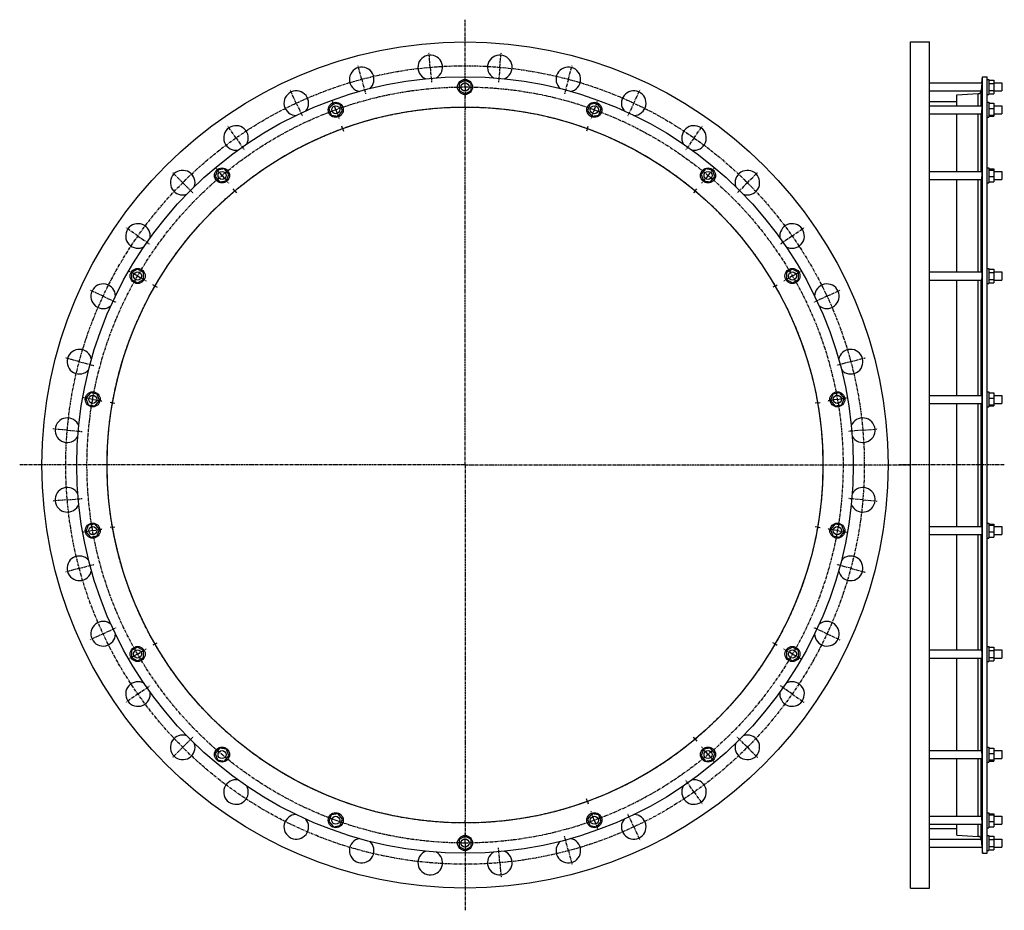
# Model space of a CAD drawing. Header units: millimetres. Extents: x -1738 to 223, y -769 to 1004.
import ezdxf

# ---------------------------------------------------------------- set-up
doc = ezdxf.new("R2010")
doc.units = ezdxf.units.MM
doc.header["$LTSCALE"] = 16.335
doc.linetypes.add('CENTER', pattern=[0.6, 0.375, -0.075, 0.075, -0.075])
doc.layers.get('0').update_dxf_attribs({"linetype": 'CONTINUOUS'})
for name, color, linetype in [('AXES', 7, 'CONTINUOUS'), ('DEFAULT_1', 7, 'CENTER'), ('ROUNDS', 7, 'CONTINUOUS')]:
    doc.layers.add(name, color=color, linetype=linetype)

msp = doc.modelspace()

# ---------------------------------------------------------------- linework, layer by layer
at = {"color": 7, "linetype": 'Continuous'}
for p, q in [((35.8088205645, -724.8355846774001), (35.8088205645, 960.1644153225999)), ((35.8088205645, 960.1644153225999), (73.8088205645, 960.1644153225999)), ((73.8088205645, -724.8355846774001), (73.8088205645, 960.1644153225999)), ((-850.9661004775, 884.2708217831), (-862.9661004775, 877.3426185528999)), ((-838.9661004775, 877.3426185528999), (-850.9661004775, 884.2708217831)), ((179.3088205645, -655.3855846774), (179.3088205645, 890.7144153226)), ((179.3088205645, 890.7144153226), (188.8088205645, 890.7144153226)), ((188.8088205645, -655.3855846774), (188.8088205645, 890.7144153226)), ((188.8088205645, 885.4144153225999), (191.8088205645, 885.4144153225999)), ((191.8088205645, 885.4144153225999), (191.8088205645, 855.4144153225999)), ((191.8088205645, 884.2708217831), (201.8088205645, 884.2708217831)), ((201.8088205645, 884.2708217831), (201.8088205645, 856.558008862)), ((-862.9661004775, 877.3426185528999), (-862.9661004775, 863.4862120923)), ((-862.9661004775, 863.4862120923), (-850.9661004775, 856.558008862)), ((-850.9661004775, 856.558008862), (-838.9661004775, 863.4862120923)), ((-838.9661004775, 863.4862120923), (-838.9661004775, 877.3426185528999)), ((191.8088205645, 877.3426185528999), (201.8088205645, 877.3426185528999)), ((191.8088205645, 863.4862120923), (201.8088205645, 863.4862120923)), ((128.3088205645, 833.0180356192), (128.3088205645, 854.5144153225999)), ((188.8088205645, 855.4144153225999), (191.8088205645, 855.4144153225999)), ((191.8088205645, 856.558008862), (201.8088205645, 856.558008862)), ((-1113.1609334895, 838.0387985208), (-1122.0676598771, 827.4241753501)), ((-1122.0676598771, 827.4241753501), (-1117.3284897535, 814.4034124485)), ((-1099.5150369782, 835.6326587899), (-1113.1609334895, 838.0387985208)), ((-1094.7758668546, 822.6118958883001), (-1099.5150369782, 835.6326587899)), ((-602.4171639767, 835.6326587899), (-607.1563341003, 822.6118958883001)), ((-588.7712674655, 838.0387985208), (-602.4171639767, 835.6326587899)), ((-579.8645410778, 827.4241753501), (-588.7712674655, 838.0387985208)), ((-584.6037112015, 814.4034124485), (-579.8645410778, 827.4241753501)), ((73.8088205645, 841.5144153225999), (128.3088205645, 841.5144153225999)), ((188.8088205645, 840.0180356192), (191.8088205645, 840.0180356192)), ((191.8088205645, 840.0180225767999), (191.8088205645, 810.0180486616)), ((191.8088205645, 838.0387985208), (201.8088205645, 838.0387985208)), ((191.8088205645, 827.4241753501), (201.8088205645, 827.4241753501)), ((201.8088205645, 838.0387985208), (201.8088205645, 811.9972727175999)), ((-1117.3284897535, 814.4034124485), (-1103.6825932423, 811.9972727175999)), ((-1103.6825932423, 811.9972727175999), (-1094.7758668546, 822.6118958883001)), ((-607.1563341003, 822.6118958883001), (-598.2496077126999, 811.9972727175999)), ((-598.2496077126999, 811.9972727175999), (-584.6037112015, 814.4034124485)), ((128.3088205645, 702.3043698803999), (128.3088205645, 817.0180356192)), ((188.8088205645, 810.0180356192), (191.8088205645, 810.0180356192)), ((191.8088205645, 814.4034124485), (201.8088205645, 814.4034124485)), ((191.8088205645, 811.9972727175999), (201.8088205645, 811.9972727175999)), ((-1330.0853035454, 707.325132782), (-1343.7312000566, 704.9189930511)), ((-1321.1785771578, 696.7105096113), (-1330.0853035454, 707.325132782)), ((-371.8468974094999, 707.325132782), (-380.7536237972, 696.7105096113)), ((-358.2010008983, 704.9189930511), (-371.8468974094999, 707.325132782)), ((188.8088205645, 709.3043698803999), (191.8088205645, 709.3043698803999)), ((191.8088205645, 709.3043677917), (191.8088205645, 679.3043719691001)), ((191.8088205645, 707.325132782), (201.8088205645, 707.325132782)), ((201.8088205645, 707.325132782), (201.8088205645, 681.2836069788)), ((-1343.7312000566, 704.9189930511), (-1348.4703701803, 691.8982301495)), ((-1348.4703701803, 691.8982301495), (-1339.5636437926, 681.2836069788)), ((-1325.9177472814, 683.6897467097), (-1321.1785771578, 696.7105096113)), ((-380.7536237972, 696.7105096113), (-376.0144536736, 683.6897467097)), ((-362.3685571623, 681.2836069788), (-353.4618307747, 691.8982301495)), ((-353.4618307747, 691.8982301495), (-358.2010008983, 704.9189930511)), ((128.3088205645, 502.0394153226), (128.3088205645, 686.3043698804)), ((191.8088205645, 704.9189930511), (201.8088205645, 704.9189930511)), ((191.8088205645, 691.8982301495), (201.8088205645, 691.8982301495)), ((-1339.5636437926, 681.2836069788), (-1325.9177472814, 683.6897467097)), ((-376.0144536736, 683.6897467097), (-362.3685571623, 681.2836069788)), ((188.8088205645, 679.3043698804), (191.8088205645, 679.3043698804)), ((191.8088205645, 681.2836069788), (201.8088205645, 681.2836069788)), ((-1502.8667231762, 507.8958217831), (-1514.8667231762, 500.9676185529)), ((-1514.8667231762, 500.9676185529), (-1514.8667231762, 487.1112120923)), ((-1490.8667231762, 500.9676185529), (-1502.8667231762, 507.8958217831)), ((-1490.8667231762, 487.1112120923), (-1490.8667231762, 500.9676185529)), ((-199.0654777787, 507.8958217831), (-211.0654777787, 500.9676185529)), ((-211.0654777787, 500.9676185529), (-211.0654777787, 487.1112120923)), ((-187.0654777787, 500.9676185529), (-199.0654777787, 507.8958217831)), ((-187.0654777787, 487.1112120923), (-187.0654777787, 500.9676185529)), ((188.8088205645, 509.0394153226), (191.8088205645, 509.0394153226)), ((191.8088205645, 509.0394047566), (191.8088205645, 479.0394258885)), ((191.8088205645, 507.8958217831), (201.8088205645, 507.8958217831)), ((191.8088205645, 500.9676185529), (201.8088205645, 500.9676185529)), ((201.8088205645, 507.8958217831), (201.8088205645, 480.183008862)), ((-1514.8667231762, 487.1112120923), (-1502.8667231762, 480.183008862)), ((-1502.8667231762, 480.183008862), (-1490.8667231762, 487.1112120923)), ((-211.0654777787, 487.1112120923), (-199.0654777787, 480.183008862)), ((-199.0654777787, 480.183008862), (-187.0654777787, 487.1112120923)), ((128.3088205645, 256.3780810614), (128.3088205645, 486.0394153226)), ((188.8088205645, 479.0394153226), (191.8088205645, 479.0394153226)), ((191.8088205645, 487.1112120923), (201.8088205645, 487.1112120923)), ((191.8088205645, 480.183008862), (201.8088205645, 480.183008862)), ((-1597.019306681, 261.398843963), (-1605.9260330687, 250.7842207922)), ((-1583.3734101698, 258.9927042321), (-1597.019306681, 261.398843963)), ((-1578.6342400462, 245.9719413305), (-1583.3734101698, 258.9927042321)), ((-118.5587907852, 258.9927042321), (-123.2979609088, 245.9719413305)), ((-104.9128942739, 261.398843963), (-118.5587907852, 258.9927042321)), ((-96.00616788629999, 250.7842207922), (-104.9128942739, 261.398843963)), ((188.8088205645, 263.3780810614), (191.8088205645, 263.3780810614)), ((191.8088205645, 263.3780746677), (191.8088205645, 233.3780874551)), ((191.8088205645, 261.398843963), (201.8088205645, 261.398843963)), ((201.8088205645, 261.398843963), (201.8088205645, 235.3573181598)), ((-1605.9260330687, 250.7842207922), (-1601.186862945, 237.7634578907)), ((-1601.186862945, 237.7634578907), (-1587.5409664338, 235.3573181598)), ((-1587.5409664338, 235.3573181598), (-1578.6342400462, 245.9719413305)), ((-123.2979609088, 245.9719413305), (-114.3912345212, 235.3573181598)), ((-114.3912345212, 235.3573181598), (-100.7453380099, 237.7634578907)), ((-100.7453380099, 237.7634578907), (-96.00616788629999, 250.7842207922)), ((128.3088205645, -5.0492504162), (128.3088205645, 240.3780810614)), ((191.8088205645, 250.7842207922), (201.8088205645, 250.7842207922)), ((191.8088205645, 237.7634578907), (201.8088205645, 237.7634578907)), ((191.8088205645, 235.3573181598), (201.8088205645, 235.3573181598)), ((188.8088205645, 233.3780810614), (191.8088205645, 233.3780810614)), ((188.8088205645, 1.9507495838), (191.8088205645, 1.9507495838)), ((191.8088205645, 1.9507431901), (191.8088205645, -28.0492440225)), ((-1601.186862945, -2.4346272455), (-1605.9260330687, -15.4553901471)), ((-1605.9260330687, -15.4553901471), (-1597.019306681, -26.0700133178)), ((-1587.5409664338, -0.0284875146), (-1601.186862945, -2.4346272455)), ((-1578.6342400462, -10.6431106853), (-1587.5409664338, -0.0284875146)), ((-1583.3734101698, -23.6638735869), (-1578.6342400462, -10.6431106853)), ((-114.3912345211, -0.0284875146), (-123.2979609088, -10.6431106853)), ((-123.2979609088, -10.6431106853), (-118.5587907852, -23.6638735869)), ((-100.7453380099, -2.4346272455), (-114.3912345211, -0.0284875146)), ((-104.9128942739, -26.0700133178), (-96.00616788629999, -15.4553901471)), ((-96.00616788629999, -15.4553901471), (-100.7453380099, -2.4346272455)), ((191.8088205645, -0.0284875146), (201.8088205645, -0.0284875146)), ((191.8088205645, -2.4346272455), (201.8088205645, -2.4346272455)), ((191.8088205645, -15.4553901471), (201.8088205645, -15.4553901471)), ((201.8088205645, -0.0284875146), (201.8088205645, -26.0700133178)), ((-1597.019306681, -26.0700133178), (-1583.3734101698, -23.6638735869)), ((-118.5587907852, -23.6638735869), (-104.9128942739, -26.0700133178)), ((128.3088205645, -250.7105846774), (128.3088205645, -21.0492504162)), ((188.8088205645, -28.0492504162), (191.8088205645, -28.0492504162)), ((191.8088205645, -26.0700133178), (201.8088205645, -26.0700133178)), ((-1502.8667231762, -244.8541782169), (-1514.8667231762, -251.7823814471)), ((-1514.8667231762, -251.7823814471), (-1514.8667231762, -265.6387879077)), ((-1490.8667231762, -251.7823814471), (-1502.8667231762, -244.8541782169)), ((-1490.8667231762, -265.6387879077), (-1490.8667231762, -251.7823814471)), ((-199.0654777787, -244.8541782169), (-211.0654777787, -251.7823814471)), ((-211.0654777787, -251.7823814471), (-211.0654777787, -265.6387879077)), ((-187.0654777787, -251.7823814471), (-199.0654777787, -244.8541782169)), ((-187.0654777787, -265.6387879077), (-187.0654777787, -251.7823814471)), ((188.8088205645, -243.7105846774), (191.8088205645, -243.7105846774)), ((191.8088205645, -243.7105952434), (191.8088205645, -273.7105741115)), ((191.8088205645, -244.8541782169), (201.8088205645, -244.8541782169)), ((191.8088205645, -251.7823814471), (201.8088205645, -251.7823814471)), ((201.8088205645, -244.8541782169), (201.8088205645, -272.566991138)), ((-1514.8667231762, -265.6387879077), (-1502.8667231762, -272.566991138)), ((-1502.8667231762, -272.566991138), (-1490.8667231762, -265.6387879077)), ((-211.0654777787, -265.6387879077), (-199.0654777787, -272.566991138)), ((-199.0654777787, -272.566991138), (-187.0654777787, -265.6387879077)), ((128.3088205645, -450.9755392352), (128.3088205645, -266.7105846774)), ((188.8088205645, -273.7105846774), (191.8088205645, -273.7105846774)), ((191.8088205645, -265.6387879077), (201.8088205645, -265.6387879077)), ((191.8088205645, -272.566991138), (201.8088205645, -272.566991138)), ((-1339.5636437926, -445.9547763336), (-1348.4703701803, -456.5693995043)), ((-1325.9177472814, -448.3609160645), (-1339.5636437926, -445.9547763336)), ((-1321.1785771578, -461.3816789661), (-1325.9177472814, -448.3609160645)), ((-376.0144536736, -448.3609160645), (-380.7536237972, -461.3816789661)), ((-362.3685571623, -445.9547763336), (-376.0144536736, -448.3609160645)), ((-353.4618307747, -456.5693995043), (-362.3685571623, -445.9547763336)), ((188.8088205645, -443.9755392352), (191.8088205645, -443.9755392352)), ((191.8088205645, -443.9755413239), (191.8088205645, -473.9755371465)), ((191.8088205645, -445.9547763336), (201.8088205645, -445.9547763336)), ((201.8088205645, -445.9547763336), (201.8088205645, -471.9963021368)), ((-1348.4703701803, -456.5693995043), (-1343.7312000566, -469.5901624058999)), ((-1343.7312000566, -469.5901624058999), (-1330.0853035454, -471.9963021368)), ((-1330.0853035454, -471.9963021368), (-1321.1785771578, -461.3816789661)), ((-380.7536237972, -461.3816789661), (-371.8468974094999, -471.9963021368)), ((-371.8468974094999, -471.9963021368), (-358.2010008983, -469.5901624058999)), ((-358.2010008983, -469.5901624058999), (-353.4618307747, -456.5693995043)), ((128.3088205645, -581.6892049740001), (128.3088205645, -466.9755392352)), ((191.8088205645, -456.5693995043), (201.8088205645, -456.5693995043)), ((191.8088205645, -469.5901624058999), (201.8088205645, -469.5901624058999)), ((188.8088205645, -473.9755392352), (191.8088205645, -473.9755392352)), ((191.8088205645, -471.9963021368), (201.8088205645, -471.9963021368)), ((-1117.3284897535, -579.0745818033), (-1122.0676598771, -592.0953447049)), ((-1103.6825932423, -576.6684420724), (-1117.3284897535, -579.0745818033)), ((-1094.7758668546, -587.2830652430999), (-1103.6825932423, -576.6684420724)), ((-1099.5150369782, -600.3038281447), (-1094.7758668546, -587.2830652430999)), ((-598.2496077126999, -576.6684420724), (-607.1563341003, -587.2830652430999)), ((-607.1563341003, -587.2830652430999), (-602.4171639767, -600.3038281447)), ((-584.6037112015, -579.0745818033), (-598.2496077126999, -576.6684420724)), ((-579.8645410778, -592.0953447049), (-584.6037112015, -579.0745818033)), ((188.8088205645, -574.6892049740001), (191.8088205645, -574.6892049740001)), ((191.8088205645, -574.6892180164), (191.8088205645, -604.6891919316)), ((191.8088205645, -576.6684420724), (201.8088205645, -576.6684420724)), ((191.8088205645, -579.0745818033), (201.8088205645, -579.0745818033)), ((201.8088205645, -576.6684420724), (201.8088205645, -602.7099678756)), ((-1122.0676598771, -592.0953447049), (-1113.1609334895, -602.7099678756)), ((-1113.1609334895, -602.7099678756), (-1099.5150369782, -600.3038281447)), ((-602.4171639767, -600.3038281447), (-588.7712674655, -602.7099678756)), ((-588.7712674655, -602.7099678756), (-579.8645410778, -592.0953447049)), ((73.8088205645, -606.1855846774), (128.3088205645, -606.1855846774)), ((128.3088205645, -619.1855846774), (128.3088205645, -597.6892049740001)), ((188.8088205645, -604.6892049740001), (191.8088205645, -604.6892049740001)), ((191.8088205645, -592.0953447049), (201.8088205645, -592.0953447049)), ((191.8088205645, -602.7099678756), (201.8088205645, -602.7099678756)), ((-850.9661004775, -621.2291782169), (-862.9661004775, -628.1573814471)), ((-838.9661004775, -628.1573814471), (-850.9661004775, -621.2291782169)), ((188.8088205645, -620.0855846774), (191.8088205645, -620.0855846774)), ((191.8088205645, -620.0855846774), (191.8088205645, -650.0855846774)), ((191.8088205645, -621.2291782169), (201.8088205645, -621.2291782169)), ((201.8088205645, -621.2291782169), (201.8088205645, -648.941991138)), ((-862.9661004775, -628.1573814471), (-862.9661004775, -642.0137879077)), ((-862.9661004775, -642.0137879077), (-850.9661004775, -648.941991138)), ((-850.9661004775, -648.941991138), (-838.9661004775, -642.0137879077)), ((-838.9661004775, -642.0137879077), (-838.9661004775, -628.1573814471)), ((191.8088205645, -628.1573814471), (201.8088205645, -628.1573814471)), ((191.8088205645, -642.0137879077), (201.8088205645, -642.0137879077)), ((179.3088205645, -655.3855846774), (188.8088205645, -655.3855846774)), ((188.8088205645, -650.0855846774), (191.8088205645, -650.0855846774)), ((191.8088205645, -648.941991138), (201.8088205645, -648.941991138)), ((35.8088205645, -724.8355846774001), (73.8088205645, -724.8355846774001))]:
    msp.add_line(p, q, dxfattribs=at)
for centre, radius in [((-850.9661004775, 117.6644153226), 842.5), ((-850.9661004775, 117.6644153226), 773.05), ((-850.9661004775, 870.4144153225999), 15), ((-850.9661004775, 117.6644153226), 712.75), ((-1108.4217633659, 825.0180356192), 15), ((-593.5104375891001, 825.0180356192), 15), ((-1334.824473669, 694.3043698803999), 15), ((-367.1077272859, 694.3043698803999), 15), ((-1502.8667231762, 494.0394153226), 15), ((-199.0654777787, 494.0394153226), 15), ((-1592.2801365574, 248.3780810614), 15), ((-109.6520643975, 248.3780810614), 15), ((-1592.2801365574, -13.0492504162), 15), ((-109.6520643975, -13.0492504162), 15), ((-1502.8667231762, -258.7105846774), 15), ((-199.0654777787, -258.7105846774), 15), ((-1334.824473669, -458.9755392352), 15), ((-367.1077272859, -458.9755392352), 15), ((-1108.4217633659, -589.6892049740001), 15), ((-593.5104375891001, -589.6892049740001), 15), ((-850.9661004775, -635.0855846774), 15)]:
    msp.add_circle(centre, radius, dxfattribs=at)
at = {"layer": 'AXES', "color": 7, "linetype": 'CENTER'}
for p, q in [((-850.9661004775, 883.4144153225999), (-850.9661004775, 1004.3862906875)), ((-920.2549159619, 909.6392003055), (-922.8260103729, 939.0269438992)), ((-781.6772849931, 909.6392003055), (-779.106190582, 939.0269438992)), ((-1056.727241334, 885.5754472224), (-1064.3624031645, 914.0702590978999)), ((-920.2549159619, 909.6392003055), (-917.6838215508, 880.2514567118)), ((-781.6772849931, 909.6392003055), (-784.2483794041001, 880.2514567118)), ((-645.204959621, 885.5754472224), (-637.5697977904, 914.0702590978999)), ((-1056.727241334, 885.5754472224), (-1049.0920795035, 857.0806353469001)), ((-850.9661004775, 870.4144153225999), (-850.9661004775, 883.4144153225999)), ((-645.204959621, 885.5754472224), (-652.8401214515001, 857.0806353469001)), ((-1186.9476185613, 838.1791060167), (-1199.4148572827, 864.9151857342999)), ((-850.9661004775, 870.4144153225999), (-850.9661004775, 857.4144153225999)), ((-514.9845823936, 838.1791060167), (-502.5173436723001, 864.9151857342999)), ((-850.9661004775, 835.4145153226), (-850.9661004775, 857.4144153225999)), ((-1186.9476185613, 838.1791060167), (-1174.48037984, 811.4430262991)), ((-1108.4217633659, 825.0180356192), (-1112.8680252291, 837.2340396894)), ((-1108.4217633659, 825.0180356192), (-1103.9755015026, 812.8020315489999)), ((-850.9661004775, 830.4144153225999), (-850.9661004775, 835.4145153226)), ((-850.9661004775, 830.4144153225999), (-850.9661004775, 825.4143153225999)), ((-850.9661004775, 117.6644153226), (-850.9661004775, 825.4143153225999)), ((-593.5104375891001, 825.0180356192), (-597.9566994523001, 812.8020315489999)), ((-593.5104375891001, 825.0180356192), (-589.0641757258, 837.2340396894)), ((-514.9845823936, 838.1791060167), (-527.451821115, 811.4430262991)), ((-1306.9593673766, 768.8902905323), (-1323.8798722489, 793.0552758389)), ((-1094.7409576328, 787.4303307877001), (-1096.4510925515, 792.1288878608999)), ((-1094.7409576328, 787.4303307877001), (-1093.0308227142, 782.7317737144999)), ((-607.1912433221, 787.4303307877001), (-608.9013782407, 782.7317737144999)), ((-607.1912433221, 787.4303307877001), (-605.4811084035, 792.1288878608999)), ((-394.9728335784, 768.8902905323), (-378.052328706, 793.0552758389)), ((-1306.9593673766, 768.8902905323), (-1290.0388625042, 744.7253052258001)), ((-394.9728335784, 768.8902905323), (-411.8933384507, 744.7253052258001)), ((-1413.1159915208, 679.8143063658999), (-1433.9756415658, 700.6739564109)), ((-1334.824473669, 694.3043698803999), (-1343.1807125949, 704.2629476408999)), ((-1334.824473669, 694.3043698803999), (-1326.4682347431, 684.3457921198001)), ((-367.1077272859, 694.3043698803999), (-375.4639662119, 684.3457921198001)), ((-367.1077272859, 694.3043698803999), (-358.75148836, 704.2629476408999)), ((-288.8162094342, 679.8143063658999), (-267.9565593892, 700.6739564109)), ((-1413.1159915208, 679.8143063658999), (-1392.2563414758, 658.9546563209)), ((-1309.1129692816, 663.6625921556), (-1312.3269716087, 667.4928909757)), ((-392.8192316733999, 663.6625921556), (-389.6052293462, 667.4928909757)), ((-288.8162094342, 679.8143063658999), (-309.6758594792, 658.9546563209)), ((-1309.1129692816, 663.6625921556), (-1305.8989669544, 659.8322933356)), ((-392.8192316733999, 663.6625921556), (-396.0332340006, 659.8322933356)), ((-1502.1919756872, 573.6576822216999), (-1526.3569609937, 590.578187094)), ((-199.7402252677, 573.6576822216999), (-175.5752399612, 590.578187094)), ((-1502.1919756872, 573.6576822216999), (-1478.0269903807, 556.7371773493)), ((-199.7402252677, 573.6576822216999), (-223.9052105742, 556.7371773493)), ((-1502.8667231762, 494.0394153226), (-1514.1250534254, 500.5394153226)), ((-1502.8667231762, 494.0394153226), (-1491.608392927, 487.5394153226)), ((-199.0654777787, 494.0394153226), (-210.3238080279, 487.5394153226)), ((-199.0654777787, 494.0394153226), (-187.8071475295, 500.5394153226)), ((-1468.2257070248, 474.0394153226), (-1472.5559206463, 476.5394653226)), ((-1468.2257070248, 474.0394153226), (-1463.8954934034, 471.5393653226)), ((-233.7064939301, 474.0394153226), (-238.0367075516, 471.5393653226)), ((-233.7064939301, 474.0394153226), (-229.3762803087, 476.5394653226)), ((-1571.4807911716, 453.6459334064), (-1598.2168708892, 466.1131721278)), ((-1571.4807911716, 453.6459334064), (-1544.744711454, 441.1786946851)), ((-130.4514097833, 453.6459334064), (-157.1874895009, 441.1786946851)), ((-130.4514097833, 453.6459334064), (-103.7153300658, 466.1131721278)), ((-1618.8771323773, 323.4255561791), (-1647.3719442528, 331.0607180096)), ((-1618.8771323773, 323.4255561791), (-1590.3823205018, 315.7903943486)), ((-83.0550685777, 323.4255561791), (-111.5498804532, 315.7903943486)), ((-83.0550685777, 323.4255561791), (-54.5602567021, 331.0607180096)), ((-1592.2801365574, 248.3780810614), (-1605.0826373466, 250.635507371)), ((-1592.2801365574, 248.3780810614), (-1579.4776357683, 246.1206547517)), ((-1552.8878264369, 241.4321539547), (-1557.8119636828, 242.3004122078)), ((-1552.8878264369, 241.4321539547), (-1547.9636891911, 240.5638957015)), ((-149.044374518, 241.4321539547), (-153.9685117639, 240.5638957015)), ((-149.044374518, 241.4321539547), (-144.1202372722, 242.3004122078)), ((-109.6520643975, 248.3780810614), (-122.4545651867, 246.1206547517)), ((-109.6520643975, 248.3780810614), (-96.8495636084, 250.635507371)), ((-1642.9408854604, 186.953230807), (-1672.3286290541, 189.524325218)), ((-1642.9408854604, 186.953230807), (-1613.5531418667, 184.3821363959)), ((-58.9913154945, 186.953230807), (-88.3790590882, 184.3821363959)), ((-58.9913154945, 186.953230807), (-29.6035719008, 189.524325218)), ((-850.9661004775, 117.6644153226), (-1737.6879758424, 117.6644153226)), ((-850.9661004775, 117.6644153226), (-850.9661004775, -590.0854846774)), ((-850.9661004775, 117.6644153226), (35.7557748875, 117.6644153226)), ((222.8088205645, 117.6644153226), (13.6470068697, 117.6644153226)), ((-1642.9408854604, 48.3755998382), (-1672.3286290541, 45.8045054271)), ((-1642.9408854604, 48.3755998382), (-1613.5531418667, 50.9466942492)), ((-58.9913154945, 48.3755998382), (-88.3790590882, 50.9466942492)), ((-58.9913154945, 48.3755998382), (-29.6035719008, 45.8045054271)), ((-1592.2801365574, -13.0492504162), (-1605.0826373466, -15.3066767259)), ((-1592.2801365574, -13.0492504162), (-1579.4776357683, -10.7918241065)), ((-1552.8878264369, -6.1033233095), (-1557.8119636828, -6.9715815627)), ((-1552.8878264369, -6.1033233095), (-1547.9636891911, -5.2350650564)), ((-149.044374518, -6.1033233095), (-153.9685117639, -5.2350650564)), ((-149.044374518, -6.1033233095), (-144.1202372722, -6.9715815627)), ((-109.6520643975, -13.0492504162), (-122.4545651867, -10.7918241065)), ((-109.6520643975, -13.0492504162), (-96.8495636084, -15.3066767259)), ((-1618.8771323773, -88.0967255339), (-1647.3719442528, -95.73188736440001)), ((-1618.8771323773, -88.0967255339), (-1590.3823205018, -80.4615637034)), ((-83.0550685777, -88.0967255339), (-111.5498804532, -80.4615637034)), ((-83.0550685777, -88.0967255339), (-54.5602567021, -95.73188736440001)), ((-1571.4807911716, -218.3171027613), (-1544.744711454, -205.8498640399)), ((-130.4514097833, -218.3171027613), (-157.1874895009, -205.8498640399)), ((-1571.4807911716, -218.3171027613), (-1598.2168708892, -230.7843414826)), ((-130.4514097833, -218.3171027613), (-103.7153300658, -230.7843414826)), ((-1502.8667231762, -258.7105846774), (-1491.608392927, -252.2105846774)), ((-1468.2257070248, -238.7105846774), (-1472.5559206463, -241.2106346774)), ((-1468.2257070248, -238.7105846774), (-1463.8954934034, -236.2105346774)), ((-233.7064939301, -238.7105846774), (-238.0367075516, -236.2105346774)), ((-233.7064939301, -238.7105846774), (-229.3762803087, -241.2106346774)), ((-199.0654777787, -258.7105846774), (-210.3238080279, -252.2105846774)), ((-1502.8667231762, -258.7105846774), (-1514.1250534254, -265.2105846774)), ((-199.0654777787, -258.7105846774), (-187.8071475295, -265.2105846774)), ((-1502.1919756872, -338.3288515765), (-1478.0269903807, -321.4083467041)), ((-199.7402252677, -338.3288515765), (-223.9052105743, -321.4083467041)), ((-1502.1919756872, -338.3288515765), (-1526.3569609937, -355.2493564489)), ((-199.7402252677, -338.3288515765), (-175.5752399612, -355.2493564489)), ((-1413.1159915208, -444.4854757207), (-1392.2563414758, -423.6258256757)), ((-392.8192316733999, -428.3337615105), (-396.0332340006, -424.5034626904)), ((-392.8192316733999, -428.3337615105), (-389.6052293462, -432.1640603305)), ((-288.8162094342, -444.4854757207), (-309.6758594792, -423.6258256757)), ((-1413.1159915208, -444.4854757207), (-1433.9756415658, -465.3451257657)), ((-367.1077272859, -458.9755392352), (-375.4639662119, -449.0169614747)), ((-288.8162094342, -444.4854757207), (-267.9565593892, -465.3451257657)), ((-367.1077272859, -458.9755392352), (-358.75148836, -468.9341169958)), ((-394.9728335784, -533.5614598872), (-411.8933384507, -509.3964745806)), ((-607.1912433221, -552.1015001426), (-608.9013782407, -547.4029430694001)), ((-394.9728335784, -533.5614598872), (-378.052328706, -557.7264451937)), ((-607.1912433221, -552.1015001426), (-605.4811084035, -556.8000572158)), ((-593.5104375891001, -589.6892049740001), (-597.9566994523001, -577.4732009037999)), ((-514.9845823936, -602.8502753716), (-527.451821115, -576.114195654)), ((-850.9661004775, -595.0855846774), (-850.9661004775, -590.0854846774)), ((-850.9661004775, -595.0855846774), (-850.9661004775, -622.0855846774)), ((-593.5104375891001, -589.6892049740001), (-589.0641757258, -601.9052090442)), ((-514.9845823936, -602.8502753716), (-502.5173436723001, -629.5863550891)), ((-850.9661004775, -635.0855846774), (-850.9661004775, -622.0855846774)), ((-645.204959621, -650.2466165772), (-652.8401214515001, -621.7518047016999)), ((-850.9661004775, -635.0855846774), (-850.9661004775, -769.0574600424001)), ((-781.6772849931, -674.3103696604), (-784.2483794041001, -644.9226260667)), ((-645.204959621, -650.2466165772), (-637.5697977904, -678.7414284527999)), ((-781.6772849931, -674.3103696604), (-779.106190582, -703.6981132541))]:
    msp.add_line(p, q, dxfattribs=at)
at = {"layer": 'AXES', "color": 7, "linetype": 'Continuous'}
for p, q in [((178.2007124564, 878.4144153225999), (179.3088205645, 890.7144153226)), ((73.8088205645, 878.4144153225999), (178.2007124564, 878.4144153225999)), ((177.5467691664, 871.1134989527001), (176.7996212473, 862.8576761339)), ((178.2007124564, 878.4144153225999), (177.4838214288, 870.4144153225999)), ((201.8088205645, 878.4144153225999), (217.8088205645, 878.4144153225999)), ((217.8088205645, 878.4144153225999), (217.8088205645, 862.4144153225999)), ((73.8088205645, 862.4144153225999), (176.7431850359, 862.4144153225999)), ((201.8088205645, 862.4144153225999), (217.8088205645, 862.4144153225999)), ((73.8088205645, 833.0180356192), (178.157691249, 833.0180356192)), ((201.8088205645, 833.0180356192), (217.8088205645, 833.0180356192)), ((217.8088205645, 833.0180290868), (217.8088205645, 817.0180421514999)), ((73.8088205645, 817.0180356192), (176.8031883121, 817.0180356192)), ((201.8088205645, 817.0180356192), (217.8088205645, 817.0180356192)), ((73.8088205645, 702.3043698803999), (178.0336654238, 702.3043698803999)), ((73.8088205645, 686.3043698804), (176.9294829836, 686.3043698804)), ((201.8088205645, 702.3043698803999), (217.8088205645, 702.3043698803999)), ((201.8088205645, 686.3043698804), (217.8088205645, 686.3043698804)), ((217.8088205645, 702.3043565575), (217.8088205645, 686.3043832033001)), ((73.8088205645, 502.0394153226), (177.8432092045, 502.0394153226)), ((201.8088205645, 502.0394153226), (217.8088205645, 502.0394153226)), ((217.8088205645, 502.0394045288), (217.8088205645, 486.0394261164)), ((73.8088205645, 486.0394153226), (177.1225190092, 486.0394153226)), ((201.8088205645, 486.0394153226), (217.8088205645, 486.0394153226)), ((73.8088205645, 256.3780810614), (177.6088509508, 256.3780810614)), ((201.8088205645, 256.3780810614), (217.8088205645, 256.3780810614)), ((217.8088205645, 256.378078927), (217.8088205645, 240.3780831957)), ((73.8088205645, 240.3780810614), (177.3585609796, 240.3780810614)), ((201.8088205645, 240.3780810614), (217.8088205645, 240.3780810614)), ((73.8088205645, -5.0492504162), (177.3585609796, -5.0492504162)), ((201.8088205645, -5.0492504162), (217.8088205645, -5.0492504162)), ((217.8088205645, -5.0492525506), (217.8088205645, -21.0492482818)), ((73.8088205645, -21.0492504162), (177.6088509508, -21.0492504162)), ((201.8088205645, -21.0492504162), (217.8088205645, -21.0492504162)), ((73.8088205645, -250.7105846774), (177.1225190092, -250.7105846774)), ((201.8088205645, -250.7105846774), (217.8088205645, -250.7105846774)), ((217.8088205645, -250.7105954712), (217.8088205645, -266.7105738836)), ((73.8088205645, -266.7105846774), (177.8432092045, -266.7105846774)), ((201.8088205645, -266.7105846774), (217.8088205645, -266.7105846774)), ((73.8088205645, -450.9755392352), (176.9294829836, -450.9755392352)), ((73.8088205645, -466.9755392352), (178.0336654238, -466.9755392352)), ((201.8088205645, -450.9755392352), (217.8088205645, -450.9755392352)), ((201.8088205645, -466.9755392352), (217.8088205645, -466.9755392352)), ((217.8088205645, -450.9755525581), (217.8088205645, -466.9755259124)), ((73.8088205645, -581.6892049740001), (176.8031883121, -581.6892049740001)), ((201.8088205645, -581.6892049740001), (217.8088205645, -581.6892049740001)), ((217.8088205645, -581.6892115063), (217.8088205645, -597.6891984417)), ((73.8088205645, -597.6892049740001), (178.157691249, -597.6892049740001)), ((201.8088205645, -597.6892049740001), (217.8088205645, -597.6892049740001)), ((73.8088205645, -627.0855846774), (176.7431850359, -627.0855846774)), ((201.8088205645, -627.0855846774), (217.8088205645, -627.0855846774)), ((217.8088205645, -627.0855846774), (217.8088205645, -643.0855846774)), ((73.8088205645, -643.0855846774), (178.2007124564, -643.0855846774)), ((176.7996212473, -627.5288454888), (177.4838214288, -635.0855846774)), ((177.1746680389, -631.6616101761), (177.2336245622, -632.3133656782)), ((177.4838214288, -635.0855846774), (178.2007124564, -643.0855846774)), ((178.1899312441, -642.9646509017), (179.3088205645, -655.3855846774)), ((201.8088205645, -643.0855846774), (217.8088205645, -643.0855846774))]:
    msp.add_line(p, q, dxfattribs=at)
at = {"layer": 'AXES', "color": 9, "linetype": 'Continuous'}
for p, q in [((176.7996212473, 833.0180356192), (176.7996212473, 862.8576761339)), ((176.7996212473, 702.3043698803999), (176.7996212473, 817.0188905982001)), ((176.7996212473, 502.0394153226), (176.7996212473, 686.3043698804)), ((176.7996212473, 256.3780810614), (176.7996212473, 486.0394153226)), ((176.7996212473, -5.0492504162), (176.7996212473, 240.3780810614)), ((176.7996212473, -250.7105846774), (176.7996212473, -21.0492504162)), ((176.7996212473, -450.9755392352), (176.7996212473, -266.7105846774)), ((176.7996212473, -581.6900599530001), (176.7996212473, -466.9755392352)), ((176.7996212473, -627.5288454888), (176.7996212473, -597.6892049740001))]:
    msp.add_line(p, q, dxfattribs=at)
at = {"layer": 'AXES', "color": 7, "linetype": 'Continuous'}
for points in [[(176.8521416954, 863.4350300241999), (176.8233061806, 863.11798718), (176.7996212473, 862.8576761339)], [(177.9461471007, 875.5640129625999), (177.8966163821, 875.0106435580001), (177.8438733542, 874.4218269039)], [(177.6704935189, -637.1606137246), (177.7883004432, -638.4730797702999), (177.8438400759, -639.0926248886), (177.8965946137, -639.6815697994)]]:
    msp.add_lwpolyline(points, dxfattribs=at)
at = {"layer": 'AXES', "color": 7, "linetype": 'CENTER'}
for radius in [795, 752.75, 712.75]:
    msp.add_circle((-850.9661004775, 117.6644153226), radius, dxfattribs=at)
at = {"layer": 'AXES', "color": 7, "linetype": 'Continuous'}
for centre in [(-850.9661004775, 870.4144153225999), (-1108.4217633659, 825.0180356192), (-593.5104375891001, 825.0180356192), (-1334.824473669, 694.3043698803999), (-367.1077272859, 694.3043698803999), (-1502.8667231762, 494.0394153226), (-199.0654777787, 494.0394153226), (-1592.2801365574, 248.3780810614), (-109.6520643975, 248.3780810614), (-1592.2801365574, -13.0492504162), (-109.6520643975, -13.0492504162), (-1502.8667231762, -258.7105846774), (-199.0654777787, -258.7105846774), (-1334.824473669, -458.9755392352), (-367.1077272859, -458.9755392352), (-1108.4217633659, -589.6892049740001), (-593.5104375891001, -589.6892049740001), (-850.9661004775, -635.0855846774)]:
    msp.add_circle(centre, 8, dxfattribs=at)
for centre, radius, start, end in [((-920.2549159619, 909.6392003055), 24.5, 300.5006592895, 249.3400600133), ((-781.6772849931, 909.6392003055), 24.5, 290.6774263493, 239.5043047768), ((-1056.727241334, 885.5754472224), 24.5, 310.5368541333, 259.5711435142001), ((-645.204959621, 885.5754472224), 24.5, 280.4283777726, 229.4705735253), ((-1186.9476185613, 838.1791060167), 24.5, 320.6292607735, 269.1626539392), ((-514.9845823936, 838.1791060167), 24.5, 270.8682711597, 219.385508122), ((170.6063744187, 863.4209805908), 6.218811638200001, 350.6852343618, 354.8029834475), ((170.4652747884, 863.4329647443), 6.36, 273.4574173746, 350.7844389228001), ((-1306.9593673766, 768.8902905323), 24.5, 330.4476999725, 279.5871091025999), ((-394.9728335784, 768.8902905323), 24.5, 260.4111387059, 209.5532488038), ((-1413.1159915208, 679.8143063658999), 24.5, 340.815494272, 289.2136313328), ((-288.8162094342, 679.8143063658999), 24.5, 250.815494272, 199.2136313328), ((-1502.1919756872, 573.6576822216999), 24.5, 350.4111387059, 299.5532488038), ((-199.7402252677, 573.6576822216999), 24.5, 240.4476999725, 189.5871091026), ((-1571.4807911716, 453.6459334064), 24.5, 0.8682711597, 309.385508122), ((-130.4514097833, 453.6459334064), 24.5, 230.6292607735, 179.1626539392), ((-1618.8771323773, 323.4255561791), 24.5, 10.4283777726, 319.4705735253), ((-83.0550685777, 323.4255561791), 24.5, 220.5368541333, 169.5711435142), ((-1642.9408854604, 186.953230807), 24.5, 20.6774263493, 329.5043047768), ((-58.9913154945, 186.953230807), 24.5, 210.5006592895, 159.3400600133), ((-1642.9408854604, 48.3755998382), 24.5, 30.5006592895, 339.3400600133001), ((-58.9913154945, 48.3755998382), 24.5, 200.6774263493, 149.5043047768), ((-1618.8771323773, -88.0967255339), 24.5, 40.5368541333, 349.5711435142), ((-83.0550685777, -88.0967255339), 24.5, 190.4283777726, 139.4705735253), ((-1571.4807911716, -218.3171027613), 24.5, 50.6292607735, 359.1626539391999), ((-130.4514097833, -218.3171027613), 24.5, 180.8682711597, 129.385508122), ((-1502.1919756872, -338.3288515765), 24.5, 60.4476999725, 9.5871091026), ((-199.7402252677, -338.3288515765), 24.5, 170.4111387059, 119.5532488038), ((-1413.1159915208, -444.4854757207), 24.5, 70.815494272, 19.2136313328), ((-288.8162094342, -444.4854757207), 24.5, 160.815494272, 109.2136313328), ((-1306.9593673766, -533.5614598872), 24.5, 80.4111387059, 29.5532488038), ((-394.9728335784, -533.5614598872), 24.5, 150.4476999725, 99.5871091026), ((-1186.9476185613, -602.8502753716), 24.5, 90.86827115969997, 39.385508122), ((-514.9845823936, -602.8502753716), 24.5, 140.6292607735, 89.1626539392), ((-1056.727241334, -650.2466165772), 24.5, 100.4283777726, 49.47057352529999), ((-645.204959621, -650.2466165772), 24.5, 130.5368541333, 79.57114351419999), ((170.4652747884, -628.1041340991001), 6.36, 9.2155610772, 86.54258262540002), ((170.6005259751, -628.0928945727), 6.224703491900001, 5.198966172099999, 9.3128160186), ((-920.2549159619, -674.3103696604), 24.5, 110.6774263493, 59.50430477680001), ((-781.6772849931, -674.3103696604), 24.5, 120.5006592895, 69.3400600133)]:
    msp.add_arc(centre, radius, start, end, dxfattribs=at)
for points, knots in [([(178.1576911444, 833.0180343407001), (178.1642647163, 833.0180349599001), (178.1721732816, 833.0029788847), (178.1776627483, 832.9838523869), (178.1854294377, 832.9447340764), (178.1919204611, 832.8793282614), (178.1974938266, 832.7787588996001), (178.2004532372, 832.6505679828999), (178.2010454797, 832.4947183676), (178.1990990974, 832.3119327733), (178.1927777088, 832.0162113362), (178.1779403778, 831.584921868), (178.1513698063, 830.9981070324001), (178.1153693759, 830.3253081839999), (178.0704327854, 829.5763460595), (178.0171651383, 828.7621243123), (177.9563107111, 827.8944540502), (177.8887245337, 826.985868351), (177.7903605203, 825.73048546), (177.6582969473, 824.1590487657), (177.5432634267, 822.9019244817), (177.4838214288, 822.2818744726)], [0, 0, 0, 0, 0.0018309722, 0.0035892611, 0.005979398, 0.0127026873, 0.0220342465, 0.0339585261, 0.0484408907, 0.0654329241, 0.08487550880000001, 0.13082609, 0.1856296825, 0.2484894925, 0.3184907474, 0.3946160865, 0.4757628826, 0.5607604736, 0.6483877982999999, 0.8265023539, 1, 1, 1, 1]), ([(177.4838214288, 822.2818744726), (177.4483344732, 821.9117037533), (177.3783410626, 821.2010349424), (177.2722753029, 820.18775511), (177.1850465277, 819.4096418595), (177.117902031, 818.8488253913), (177.0715970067, 818.480215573), (177.027699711, 818.1495814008), (176.9864936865, 817.8588915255), (176.9482364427, 817.6098120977), (176.9132670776, 817.4039669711), (176.8817548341, 817.2421238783), (176.8545062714, 817.1261138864), (176.8325327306, 817.0568359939), (176.8164327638, 817.0259222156), (176.8070577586, 817.0180378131), (176.8031883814, 817.0180364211)], [0, 0, 0, 0, 0.2097739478, 0.4028316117, 0.5747194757, 0.6514579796, 0.7214508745, 0.7842889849, 0.8396045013, 0.8870741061, 0.9264228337, 0.9574299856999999, 0.9799422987, 0.9939219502, 0.9978172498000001, 1, 1, 1, 1]), ([(177.4838214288, 689.1620690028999), (177.4588695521, 688.9498888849), (177.4095901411, 688.5482995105), (177.3327865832, 687.9828370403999), (177.2579626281, 687.4922474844), (177.1860598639, 687.0823383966), (177.1259888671, 686.7938972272), (177.0786270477, 686.6075399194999), (177.0469998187, 686.5012244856), (177.0171643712, 686.4178207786), (176.9882690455, 686.3574026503), (176.9624311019, 686.3184162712), (176.9391159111, 686.3043710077), (176.9294830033, 686.3043701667)], [0, 0, 0, 0, 0.2183496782, 0.4135053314, 0.5832114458, 0.7255109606, 0.8388132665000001, 0.8842185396, 0.9219970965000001, 0.9521286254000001, 0.9747111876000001, 0.9901548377, 1, 1, 1, 1]), ([(178.0336653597, 702.3043689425), (178.0460298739, 702.3043700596), (178.0654591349, 702.2869085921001), (178.0810146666, 702.2569648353), (178.0947402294, 702.2212488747), (178.1073184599, 702.1760418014), (178.1246860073, 702.0963487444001), (178.1431451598, 701.9720726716), (178.1611911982, 701.7939927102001), (178.1760028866, 701.5782469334), (178.1875239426, 701.3258785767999), (178.19889534, 700.9199653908), (178.2028220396, 700.3318455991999), (178.1936557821, 699.5381575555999), (178.1706504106, 698.6392763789), (178.1342085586, 697.6534668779), (178.0849884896, 696.6007324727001), (178.0029395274, 695.1252492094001), (177.877321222, 693.2782553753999), (177.6989968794, 691.1616753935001), (177.5588004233, 689.7996583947), (177.4838214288, 689.1620690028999)], [0, 0, 0, 0, 0.0028101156, 0.005006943, 0.007864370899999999, 0.0114189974, 0.0156870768, 0.0263835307, 0.0399552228, 0.05635876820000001, 0.0755256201, 0.097367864, 0.1486442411, 0.2091786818, 0.2777574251, 0.3529964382, 0.4333753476, 0.5172728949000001, 0.6888482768, 0.8540948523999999, 1, 1, 1, 1]), ([(177.8432091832, 502.0394148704), (177.8518517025, 502.0394154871), (177.8711310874, 502.0336648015), (177.8959049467, 502.0112806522), (177.9192584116, 501.9767535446), (177.9417888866, 501.9294903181), (177.963642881, 501.8693587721), (177.9940489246, 501.7640085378), (178.0282544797, 501.599610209), (178.0639032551, 501.3643548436), (178.0959620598, 501.0801439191), (178.1241944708, 500.7488098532), (178.1580529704, 500.2195116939), (178.1870256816, 499.4586019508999), (178.2027079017, 498.4415595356), (178.199906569, 497.3065579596), (178.1785994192, 496.0842044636), (178.1392731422, 494.8074653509), (178.0647594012, 493.0955937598), (177.9615769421, 491.4262580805), (177.8286950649, 489.8449377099), (177.7233263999, 488.8060258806), (177.6123422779, 487.9065783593), (177.5282305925, 487.3576968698), (177.4838214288, 487.1112120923)], [0, 0, 0, 0, 0.0017257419, 0.0038269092, 0.0065502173, 0.0100093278, 0.0142557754, 0.0193136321, 0.031892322, 0.04774813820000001, 0.0668158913, 0.0889919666, 0.1141433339, 0.1727161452, 0.2410180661, 0.3172398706, 0.3993437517, 0.4851276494, 0.5722925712, 0.7414896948, 0.8190482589, 0.8891538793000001, 0.9499893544, 1, 1, 1, 1]), ([(177.4838214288, 487.1112120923), (177.4689769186, 487.0288204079), (177.4396330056, 486.8741584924), (177.3931364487, 486.6582786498), (177.3471204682, 486.4738846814), (177.3019271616, 486.3216224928), (177.2576483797, 486.2020862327), (177.2194647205, 486.1237927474), (177.1877578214, 486.0791402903), (177.1621270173, 486.0520980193), (177.1375865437, 486.0394160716), (177.1225190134, 486.0394154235)], [0, 0, 0, 0, 0.2170628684, 0.4081221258, 0.5724844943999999, 0.7097248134, 0.8196871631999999, 0.9027772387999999, 0.9347542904, 0.9609332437, 1, 1, 1, 1]), ([(177.6088509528, 256.3780811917), (177.6200940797, 256.3780809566), (177.6451990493, 256.370652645), (177.6779278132, 256.3420636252), (177.709349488, 256.2978448), (177.740148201, 256.2373144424), (177.7704907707, 256.1603427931), (177.8133488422, 256.0257903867), (177.8630188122, 255.8161137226), (177.916698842, 255.5166010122), (177.9670233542, 255.1559323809), (178.0135341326, 254.7370905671), (178.0725808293, 254.0732445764), (178.1309997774, 253.127775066), (178.1776507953, 251.8783061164), (178.2016153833, 250.5081203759), (178.2018728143, 248.5789066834), (178.1564243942, 246.6519000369), (178.0643325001, 244.7950108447), (177.9777826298, 243.5558493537), (177.8891625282, 242.6206710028), (177.8088333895, 241.9660572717), (177.7489369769, 241.5544239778), (177.6870361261, 241.201207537), (177.6238499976, 240.9090863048), (177.5600374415, 240.6805150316), (177.5107114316, 240.551452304), (177.4838214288, 240.4996190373)], [0, 0, 0, 0, 0.0021046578, 0.0046777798, 0.0080034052, 0.0122114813, 0.0173607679, 0.0234766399, 0.0386315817, 0.05765170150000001, 0.0804248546, 0.1067866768, 0.1365317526, 0.2051762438, 0.2840816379, 0.3705737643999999, 0.4616911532, 0.645210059, 0.7313208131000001, 0.8097017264, 0.8777236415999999, 0.9071347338, 0.9331541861, 0.9555810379, 0.9742551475, 0.9890690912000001, 1, 1, 1, 1]), ([(177.4838214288, 240.4996190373), (177.474350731, 240.4813632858), (177.455858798, 240.4491970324), (177.4247561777, 240.4098543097), (177.3929436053, 240.3845943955), (177.3692429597, 240.3780806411), (177.3585609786, 240.3780809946)], [0, 0, 0, 0, 0.3394131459, 0.6106166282, 0.8237100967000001, 1, 1, 1, 1]), ([(177.3585609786, -5.0492503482), (177.369242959, -5.049249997), (177.3929436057, -5.055763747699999), (177.4247561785, -5.081023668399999), (177.4558587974, -5.1203663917), (177.4743507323, -5.1525326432), (177.4838214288, -5.1707883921)], [0, 0, 0, 0, 0.1762898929, 0.3893833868, 0.6605869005, 1, 1, 1, 1]), ([(177.4838214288, -5.1707883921), (177.5107114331, -5.2226216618), (177.5600374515, -5.3516844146), (177.6238500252, -5.580255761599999), (177.687036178, -5.8723771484), (177.7489370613, -6.2255938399), (177.8088335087, -6.6372274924), (177.8891627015, -7.291841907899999), (177.9777828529, -8.2270213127), (178.0643327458, -9.4661841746), (178.1564245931, -11.3230748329), (178.201872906, -13.2500823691), (178.2016153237, -15.1792961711), (178.1776506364, -16.5494810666), (178.130999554, -17.7989487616), (178.0725805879, -18.7444170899), (178.0135339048, -19.408262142), (177.9670231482, -19.8271033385), (177.9166986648, -20.1877714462), (177.8630186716, -20.4872837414), (177.8133487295, -20.6969601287), (177.770490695, -20.8315123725), (177.7401481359, -20.908483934), (177.7093494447, -20.9690142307), (177.6779277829, -21.0132330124), (177.6451990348, -21.0418220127), (177.6200940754, -21.0492503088), (177.6088509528, -21.0492505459)], [0, 0, 0, 0, 0.0109309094, 0.0257448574, 0.0444189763, 0.0668458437, 0.0928653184, 0.12227644, 0.1902984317, 0.2686794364, 0.3547902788, 0.5383092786, 0.6294266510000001, 0.7159187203, 0.7948240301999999, 0.8634684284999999, 0.8932134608, 0.9195752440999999, 0.9423483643, 0.9613684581, 0.9765233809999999, 0.9826392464, 0.9877885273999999, 0.9919965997, 0.9953222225, 0.9978953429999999, 1, 1, 1, 1]), ([(177.1225190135, -250.71058478), (177.1375865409, -250.7105854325), (177.1621270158, -250.7232673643), (177.1877578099, -250.750309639), (177.2194647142, -250.7949620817), (177.2576483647, -250.8732555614), (177.3019271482, -250.9927918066), (177.3471204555, -251.1450539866), (177.3931364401, -251.3294479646), (177.4396329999, -251.5453278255), (177.4689769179, -251.6999897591), (177.4838214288, -251.7823814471)], [0, 0, 0, 0, 0.0390667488, 0.0652457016, 0.0972227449, 0.1803128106, 0.29027515, 0.4275154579, 0.5918778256, 0.7829371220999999, 1, 1, 1, 1]), ([(177.4838214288, -251.7823814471), (177.5282305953, -252.0288662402), (177.6123423, -252.5777478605), (177.7233264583, -253.4771957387), (177.8286951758, -254.5161082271), (177.9615771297, -256.0974298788), (178.0647596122, -257.7667668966), (178.1392733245, -259.4786396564), (178.1785995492, -260.7553791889), (178.1999066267, -261.9777326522), (178.202707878, -263.1127337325), (178.187025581, -264.1297752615), (178.158052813, -264.8906840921), (178.1241942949, -265.4199814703), (178.0959618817, -265.751314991), (178.0639030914, -266.0355254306), (178.0282543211, -266.2707803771), (177.9940488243, -266.4351784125), (177.9636427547, -266.5405284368), (177.9417888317, -266.600659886), (177.9192583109, -266.647922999), (177.8959049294, -266.6824500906), (177.8711310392, -266.7048341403), (177.8518516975, -266.7105848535), (177.843209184, -266.710584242)], [0, 0, 0, 0, 0.0500106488, 0.110846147, 0.1809518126, 0.2585104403, 0.4277077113, 0.5148726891, 0.6006566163, 0.6827604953, 0.7589822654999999, 0.8272841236, 0.8858568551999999, 0.9110081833, 0.9331842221, 0.9522519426, 0.9681077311, 0.9806863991, 0.9857442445, 0.9899906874, 0.9934497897, 0.9961730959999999, 0.9982742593, 1, 1, 1, 1]), ([(176.9294830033, -450.9755395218), (176.9391159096, -450.9755403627), (176.962431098, -450.98958562), (176.9882690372, -451.0285719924), (177.0171643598, -451.0889901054), (177.0469998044, -451.1723937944), (177.0786270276, -451.2787092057), (177.125988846, -451.4650664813), (177.1860598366, -451.7535076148), (177.2579626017, -452.1634166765), (177.3327865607, -452.6540062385), (177.4095901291, -453.2194687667), (177.4588695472, -453.6210581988), (177.4838214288, -453.8332383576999)], [0, 0, 0, 0, 0.0098451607, 0.0252888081, 0.04787136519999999, 0.0780028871, 0.1157814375, 0.1611867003, 0.2744889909, 0.4167884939, 0.5864946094, 0.7816502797, 1, 1, 1, 1]), ([(177.4838214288, -453.8332383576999), (177.5588004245, -454.470827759), (177.6989969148, -455.832845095), (177.8773213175, -457.9494258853), (178.0029396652, -459.7964207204), (178.0849886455, -461.2719047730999), (178.1342086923, -462.3246395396), (178.170650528, -463.3104491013), (178.1936558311, -464.2093300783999), (178.2028220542, -465.0030176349), (178.198895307, -465.5911369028), (178.1875238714, -465.9970495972), (178.1760028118, -466.2494176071), (178.1611911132, -466.4651630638), (178.1431451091, -466.6432427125), (178.1246858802, -466.7675185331), (178.1073184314, -466.8472114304), (178.0947401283, -466.8924184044), (178.0810146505, -466.9281343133), (178.0654590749, -466.9580779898), (178.0460298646, -466.975539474), (178.0336653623, -466.9755383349)], [0, 0, 0, 0, 0.1459051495, 0.3111517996, 0.4827272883, 0.5666248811, 0.6470038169, 0.7222428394, 0.7908215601, 0.8513559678, 0.9026322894, 0.9244745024, 0.9436413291, 0.9600448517, 0.9736165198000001, 0.9843129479, 0.9885810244, 0.9921356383, 0.9949930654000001, 0.9971898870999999, 1, 1, 1, 1]), ([(176.8031883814, -581.6892057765), (176.8070577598, -581.6892071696), (176.8164327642, -581.6970915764), (176.8325327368, -581.7280053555), (176.8545062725, -581.7972832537), (176.881754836, -581.9132932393), (176.9132670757, -582.0751363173), (176.9482364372, -582.2809814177), (176.9864936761, -582.5300608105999), (177.0276996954, -582.8207506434), (177.0715969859, -583.1513847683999), (177.1179020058, -583.5199945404), (177.1850464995, -584.080810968), (177.2722752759, -584.8589242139), (177.3783410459, -585.8722041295), (177.4483344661, -586.582873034), (177.4838214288, -586.9530438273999)], [0, 0, 0, 0, 0.0021827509, 0.006078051, 0.020057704, 0.0425700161, 0.073577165, 0.1129258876, 0.1603954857, 0.2157109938, 0.2785490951, 0.3485419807, 0.4252804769, 0.597168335, 0.7902260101, 1, 1, 1, 1]), ([(177.4838214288, -586.9530438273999), (177.5432634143, -587.573093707), (177.6582969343, -588.8302179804), (177.790360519, -590.4016547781), (177.8887245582, -591.6570380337), (177.9563107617, -592.565624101), (178.0171652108, -593.4332947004), (178.0704328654, -594.2475167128), (178.1153694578, -594.996478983), (178.1513698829, -595.6692778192), (178.177940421, -596.2560925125), (178.1927777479, -596.6873817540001), (178.1990991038, -596.98310301), (178.2010454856, -597.1658884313), (178.2004532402, -597.3217378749), (178.1974937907, -597.4499286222), (178.1919204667, -597.55049786), (178.1854293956, -597.6159035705), (178.1776627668, -597.6550218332), (178.1721732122, -597.6741482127), (178.1642647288, -597.6892044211), (178.157691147, -597.6892037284)], [0, 0, 0, 0, 0.1734976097, 0.3516121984, 0.4392395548, 0.5242371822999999, 0.6053840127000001, 0.6815093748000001, 0.751510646, 0.814370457, 0.8691740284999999, 0.9151245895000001, 0.9345671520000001, 0.951559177, 0.9660415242, 0.9779657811, 0.9872973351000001, 0.9940206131, 0.9964107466, 0.9981690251, 1, 1, 1, 1])]:
    msp.add_open_spline(points, degree=3, knots=knots, dxfattribs=at)
at = {"layer": 'DEFAULT_1', "color": 7, "linetype": 'CENTER'}
for p, q in [((-850.9661004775, 870.4144153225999), (-850.9661004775, 890.4144153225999)), ((-850.9661004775, 870.4144153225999), (-850.9661004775, 850.4144153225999)), ((-1108.4217633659, 825.0180356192), (-1115.2621662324, 843.8118880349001)), ((-593.5104375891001, 825.0180356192), (-586.6700347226, 843.8118880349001)), ((-1108.4217633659, 825.0180356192), (-1101.5813604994, 806.2241832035)), ((-593.5104375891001, 825.0180356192), (-600.3508404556, 806.2241832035)), ((-1334.824473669, 694.3043698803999), (-1347.6802258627, 709.6252587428)), ((-367.1077272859, 694.3043698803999), (-354.2519750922, 709.6252587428)), ((-1334.824473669, 694.3043698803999), (-1321.9687214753, 678.983481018)), ((-367.1077272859, 694.3043698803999), (-379.9634794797, 678.983481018)), ((-1502.8667231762, 494.0394153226), (-1520.1872312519, 504.0394153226)), ((-1502.8667231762, 494.0394153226), (-1485.5462151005, 484.0394153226)), ((-199.0654777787, 494.0394153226), (-216.3859858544, 484.0394153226)), ((-199.0654777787, 494.0394153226), (-181.744969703, 504.0394153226)), ((-1592.2801365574, 248.3780810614), (-1611.9762916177, 251.8510446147)), ((-1592.2801365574, 248.3780810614), (-1572.5839814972, 244.905117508)), ((-109.6520643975, 248.3780810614), (-129.3482194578, 244.905117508)), ((-109.6520643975, 248.3780810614), (-89.9559093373, 251.8510446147)), ((-1592.2801365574, -13.0492504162), (-1611.9762916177, -16.5222139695)), ((-1592.2801365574, -13.0492504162), (-1572.5839814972, -9.5762868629)), ((-109.6520643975, -13.0492504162), (-129.3482194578, -9.5762868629)), ((-109.6520643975, -13.0492504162), (-89.9559093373, -16.5222139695)), ((-1502.8667231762, -258.7105846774), (-1485.5462151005, -248.7105846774)), ((-199.0654777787, -258.7105846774), (-216.3859858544, -248.7105846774)), ((-1502.8667231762, -258.7105846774), (-1520.1872312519, -268.7105846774)), ((-199.0654777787, -258.7105846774), (-181.744969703, -268.7105846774)), ((-367.1077272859, -458.9755392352), (-379.9634794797, -443.6546503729)), ((-367.1077272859, -458.9755392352), (-354.2519750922, -474.2964280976)), ((-593.5104375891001, -589.6892049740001), (-600.3508404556, -570.8953525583)), ((-593.5104375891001, -589.6892049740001), (-586.6700347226, -608.4830573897)), ((-850.9661004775, -635.0855846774), (-850.9661004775, -615.0855846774)), ((-850.9661004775, -635.0855846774), (-850.9661004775, -655.0855846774))]:
    msp.add_line(p, q, dxfattribs=at)
msp.add_circle((-850.9661004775, 117.6644153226), 752.75, dxfattribs=at)
at = {"layer": 'ROUNDS', "color": 7, "linetype": 'Continuous'}
for p, q in [((128.3088205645, 854.5144153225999), (170.8488254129, 857.0845406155)), ((128.3088205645, -619.1855846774), (170.8488254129, -621.7557099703))]:
    msp.add_line(p, q, dxfattribs=at)
at = {"layer": 'ROUNDS', "color": 9, "linetype": 'Continuous'}
for p, q in [((170.8488254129, 833.0180356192), (170.8488254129, 857.0845406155)), ((170.8488254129, 702.3043698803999), (170.8488254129, 817.0180356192)), ((170.8488254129, 502.0394153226), (170.8488254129, 686.3043698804)), ((170.8488254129, 256.3780810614), (170.8488254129, 486.0394153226)), ((170.8488254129, -5.0492504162), (170.8488254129, 240.3780810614)), ((170.8488254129, -250.7105846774), (170.8488254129, -21.0492504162)), ((170.8488254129, -450.9755392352), (170.8488254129, -266.7105846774)), ((170.8488254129, -581.6892049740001), (170.8488254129, -466.9755392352)), ((170.8488254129, -621.7557099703), (170.8488254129, -597.6892049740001))]:
    msp.add_line(p, q, dxfattribs=at)

doc.saveas('drawing.dxf')
